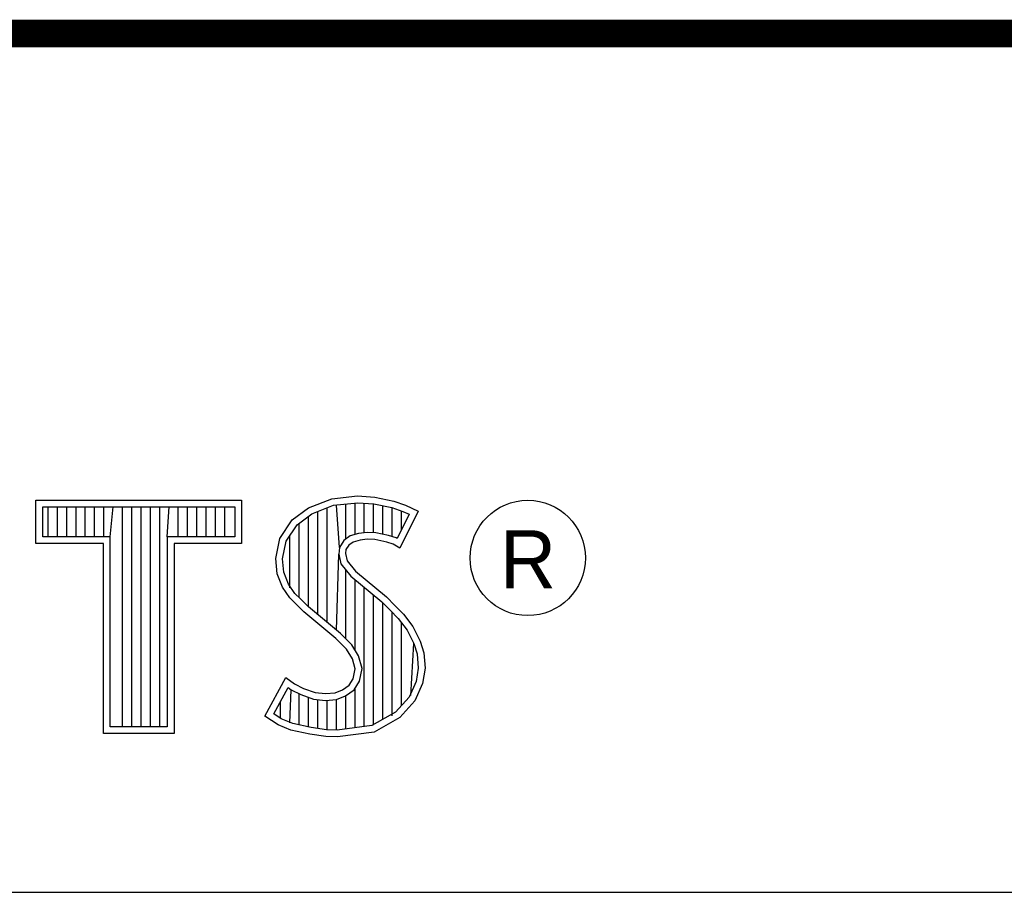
# Model space of a CAD drawing. Header units: inches. Extents: x 0 to 34, y 0 to 22.
# Tile 24 of 31: x 30.461 to 31.172, y 2.38 to 3.01. Entities that reach past the tile are written whole.
import ezdxf

# ---------------------------------------------------------------- set-up
doc = ezdxf.new("R2010")
doc.units = ezdxf.units.IN
doc.header["$LTSCALE"] = 1.87
doc.header["$MEASUREMENT"] = 0
doc.layers.get('0').update_dxf_attribs({"linetype": 'CONTINUOUS'})
doc.styles.add('TEXTSTYLE_2', font='txt')

msp = doc.modelspace()

# ---------------------------------------------------------------- linework, layer by layer
at = {"color": 2, "linetype": 'CONTINUOUS'}
for p, q in [((30.68633, 2.66417), (30.70487, 2.6662)), ((30.70487, 2.6662), (30.71733, 2.66533)), ((30.71733, 2.66533), (30.73094, 2.66243)), ((30.47276, 2.66314), (30.62109, 2.66314)), ((30.47276, 2.63172), (30.47276, 2.66314)), ((30.47765, 2.65826), (30.61621, 2.65826)), ((30.47765, 2.6366), (30.47765, 2.65826)), ((30.48153, 2.6366), (30.48153, 2.65826)), ((30.48824, 2.6366), (30.48824, 2.65826)), ((30.49495, 2.6366), (30.49495, 2.65826)), ((30.50166, 2.6366), (30.50166, 2.65826)), ((30.50837, 2.6366), (30.50837, 2.65826)), ((30.51509, 2.6366), (30.51509, 2.65826)), ((30.5218, 2.6366), (30.5218, 2.65826)), ((30.52629, 2.6366), (30.52851, 2.65826)), ((30.53522, 2.49958), (30.53522, 2.65826)), ((30.54193, 2.49958), (30.54193, 2.65826)), ((30.54864, 2.49958), (30.54864, 2.65826)), ((30.55536, 2.49958), (30.55536, 2.65826)), ((30.56207, 2.49958), (30.56207, 2.65826)), ((30.56756, 2.6366), (30.56878, 2.65826)), ((30.57549, 2.6366), (30.57549, 2.65826)), ((30.5822, 2.6366), (30.5822, 2.65826)), ((30.58891, 2.6366), (30.58891, 2.65826)), ((30.59563, 2.6366), (30.59563, 2.65826)), ((30.60234, 2.6366), (30.60234, 2.65826)), ((30.60905, 2.6366), (30.60905, 2.65826)), ((30.61621, 2.65826), (30.61621, 2.6366)), ((30.62109, 2.66314), (30.62109, 2.63172)), ((30.66954, 2.65751), (30.68633, 2.66417)), ((30.67191, 2.6532), (30.68752, 2.65939)), ((30.68288, 2.57482), (30.68288, 2.65755)), ((30.68752, 2.65939), (30.70497, 2.6613)), ((30.69173, 2.62905), (30.68959, 2.65962)), ((30.6963, 2.63502), (30.6963, 2.66035)), ((30.70301, 2.63838), (30.70301, 2.66108)), ((30.70497, 2.6613), (30.71664, 2.66048)), ((30.70972, 2.63961), (30.70972, 2.66097)), ((30.71643, 2.63958), (30.71643, 2.6605)), ((30.71664, 2.66048), (30.72963, 2.65772)), ((30.72315, 2.63845), (30.72315, 2.6591)), ((30.72963, 2.65772), (30.7375, 2.65501)), ((30.72986, 2.63682), (30.72986, 2.65764)), ((30.73094, 2.66243), (30.73934, 2.65954)), ((30.73934, 2.65954), (30.74861, 2.6552)), ((30.65766, 2.64883), (30.66954, 2.65751)), ((30.66123, 2.64539), (30.67191, 2.6532)), ((30.66945, 2.58604), (30.66945, 2.65141)), ((30.67616, 2.58044), (30.67616, 2.65489)), ((30.742, 2.6529), (30.73332, 2.63554)), ((30.74861, 2.6552), (30.73528, 2.62856)), ((30.73657, 2.64204), (30.73657, 2.65533)), ((30.7375, 2.65501), (30.742, 2.6529)), ((30.64868, 2.63551), (30.65766, 2.64883)), ((30.65328, 2.63359), (30.66123, 2.64539)), ((30.66274, 2.59275), (30.66274, 2.6465)), ((30.52629, 2.6366), (30.47765, 2.6366)), ((30.52629, 2.49958), (30.52629, 2.6366)), ((30.61621, 2.6366), (30.56756, 2.6366)), ((30.56756, 2.6366), (30.56756, 2.49958)), ((30.65603, 2.59994), (30.65603, 2.63768)), ((30.6995, 2.63735), (30.69488, 2.63399)), ((30.70564, 2.63916), (30.6995, 2.63735)), ((30.71168, 2.63983), (30.70564, 2.63916)), ((30.71794, 2.6395), (30.71168, 2.63983)), ((30.72722, 2.63764), (30.71794, 2.6395)), ((30.7327, 2.63593), (30.72722, 2.63764)), ((30.52141, 2.63172), (30.47276, 2.63172)), ((30.52141, 2.4947), (30.52141, 2.63172)), ((30.62109, 2.63172), (30.57245, 2.63172)), ((30.57245, 2.63172), (30.57245, 2.4947)), ((30.64578, 2.62103), (30.64868, 2.63551)), ((30.65072, 2.6208), (30.65328, 2.63359)), ((30.69488, 2.63399), (30.69173, 2.62905)), ((30.6985, 2.63059), (30.69647, 2.6274)), ((30.70169, 2.6329), (30.6985, 2.63059)), ((30.70661, 2.63435), (30.70169, 2.6329)), ((30.71182, 2.63493), (30.70661, 2.63435)), ((30.71733, 2.63464), (30.71182, 2.63493)), ((30.72601, 2.6329), (30.71733, 2.63464)), ((30.73065, 2.63146), (30.72601, 2.6329)), ((30.73528, 2.62856), (30.73065, 2.63146)), ((30.73332, 2.63554), (30.7327, 2.63593)), ((30.68959, 2.5692), (30.69125, 2.62421)), ((30.69173, 2.62905), (30.69125, 2.62421)), ((30.69125, 2.62421), (30.69282, 2.61712)), ((30.69647, 2.6274), (30.69618, 2.62451)), ((30.69618, 2.62451), (30.69734, 2.6193)), ((30.64694, 2.61003), (30.64578, 2.62103)), ((30.65173, 2.61118), (30.65072, 2.6208)), ((30.69282, 2.61712), (30.69993, 2.60832)), ((30.69734, 2.6193), (30.70342, 2.61177)), ((30.65071, 2.60019), (30.64694, 2.61003)), ((30.65506, 2.60248), (30.65173, 2.61118)), ((30.6963, 2.56297), (30.6963, 2.61282)), ((30.69993, 2.60832), (30.72243, 2.58963)), ((30.70342, 2.61177), (30.72573, 2.59324)), ((30.65968, 2.5958), (30.65506, 2.60248)), ((30.70301, 2.55482), (30.70301, 2.60577)), ((30.65592, 2.59266), (30.65071, 2.60019)), ((30.66372, 2.59177), (30.65968, 2.5958)), ((30.70972, 2.49967), (30.70972, 2.60019)), ((30.71643, 2.50056), (30.71643, 2.59461)), ((30.66606, 2.58253), (30.65592, 2.59266)), ((30.66936, 2.58613), (30.66372, 2.59177)), ((30.72243, 2.58963), (30.72832, 2.58375)), ((30.72315, 2.50487), (30.72315, 2.58892)), ((30.72573, 2.59324), (30.73181, 2.58716)), ((30.73181, 2.58716), (30.73789, 2.58079)), ((30.68923, 2.56313), (30.66606, 2.58253)), ((30.69253, 2.56674), (30.66936, 2.58613)), ((30.72832, 2.58375), (30.73419, 2.5776)), ((30.72986, 2.50738), (30.72986, 2.58214)), ((30.73789, 2.58079), (30.74484, 2.57182)), ((30.73419, 2.5776), (30.74069, 2.56921)), ((30.73657, 2.51479), (30.73657, 2.57453)), ((30.70061, 2.55866), (30.69253, 2.56674)), ((30.74069, 2.56921), (30.74551, 2.55957)), ((30.74484, 2.57182), (30.75006, 2.5614)), ((30.69676, 2.5556), (30.68923, 2.56313)), ((30.70562, 2.55065), (30.70061, 2.55866)), ((30.74328, 2.52221), (30.74551, 2.55957)), ((30.74551, 2.55957), (30.74784, 2.55208)), ((30.75006, 2.5614), (30.75266, 2.553)), ((30.70111, 2.54866), (30.69676, 2.5556)), ((30.74784, 2.55208), (30.74862, 2.5419)), ((30.75266, 2.553), (30.75353, 2.54171)), ((30.70313, 2.54142), (30.70111, 2.54866)), ((30.70815, 2.54161), (30.70562, 2.55065)), ((30.70169, 2.53418), (30.70313, 2.54142)), ((30.7063, 2.53235), (30.70815, 2.54161)), ((30.74862, 2.5419), (30.74707, 2.5321)), ((30.75353, 2.54171), (30.75179, 2.53071)), ((30.63796, 2.50726), (30.65303, 2.53505)), ((30.65303, 2.53505), (30.6594, 2.53042)), ((30.6594, 2.53042), (30.66577, 2.52723)), ((30.69879, 2.52955), (30.70169, 2.53418)), ((30.70241, 2.52613), (30.7063, 2.53235)), ((30.74707, 2.5321), (30.74214, 2.52095)), ((30.75179, 2.53071), (30.74629, 2.51826)), ((30.64438, 2.50885), (30.65466, 2.52782)), ((30.65466, 2.52782), (30.65685, 2.52623)), ((30.65603, 2.50228), (30.65685, 2.52623)), ((30.65685, 2.52623), (30.66388, 2.52272)), ((30.66274, 2.50085), (30.66274, 2.52311)), ((30.66388, 2.52272), (30.67308, 2.51955)), ((30.66577, 2.52723), (30.67417, 2.52434)), ((30.67417, 2.52434), (30.6817, 2.52347)), ((30.6817, 2.52347), (30.68865, 2.52405)), ((30.68865, 2.52405), (30.69386, 2.52608)), ((30.69386, 2.52608), (30.69879, 2.52955)), ((30.69619, 2.52174), (30.70241, 2.52613)), ((30.70301, 2.49879), (30.70301, 2.52655)), ((30.64932, 2.50543), (30.64932, 2.51796)), ((30.66945, 2.49931), (30.66945, 2.5208)), ((30.67308, 2.51955), (30.68162, 2.51857)), ((30.67616, 2.4983), (30.67616, 2.51919)), ((30.68162, 2.51857), (30.68976, 2.51924)), ((30.68288, 2.49729), (30.68288, 2.51842)), ((30.68959, 2.49702), (30.68959, 2.51918)), ((30.68976, 2.51924), (30.69619, 2.52174)), ((30.6963, 2.4979), (30.6963, 2.52178)), ((30.74214, 2.52095), (30.7322, 2.50996)), ((30.74629, 2.51826), (30.73528, 2.5061)), ((30.64982, 2.50522), (30.64438, 2.50885)), ((30.7322, 2.50996), (30.71518, 2.50039)), ((30.64752, 2.50089), (30.63796, 2.50726)), ((30.65823, 2.50181), (30.64982, 2.50522)), ((30.67127, 2.49903), (30.65823, 2.50181)), ((30.73528, 2.5061), (30.71675, 2.49568)), ((30.57245, 2.4947), (30.52141, 2.4947)), ((30.56756, 2.49958), (30.52629, 2.49958)), ((30.65679, 2.49712), (30.64752, 2.50089)), ((30.6704, 2.49423), (30.65679, 2.49712)), ((30.68199, 2.49249), (30.6704, 2.49423)), ((30.68244, 2.49736), (30.67127, 2.49903)), ((30.69015, 2.49709), (30.68244, 2.49736)), ((30.71518, 2.50039), (30.69015, 2.49709)), ((30.71675, 2.49568), (30.69039, 2.4922)), ((30.69039, 2.4922), (30.68199, 2.49249)), ((28.72307, 2.38), (33.50002, 2.38))]:
    msp.add_line(p, q, dxfattribs=at)
at = {"color": 7, "linetype": 'CONTINUOUS', "const_width": 0.02}
msp.add_lwpolyline([(25.58002, 3), (33.50002, 3)], dxfattribs=at)
at = {"color": 2, "linetype": 'CONTINUOUS'}
msp.add_circle((30.82769, 2.62139), 0.04161, dxfattribs=at)

# ---------------------------------------------------------------- texts
at = {"color": 2, "linetype": 'CONTINUOUS', "insert": (30.80762, 2.64135), "char_height": 0.04198, "width": 0.041979, "attachment_point": 1, "line_spacing_factor": 0.9, "style": 'TEXTSTYLE_2'}
msp.add_mtext('R', dxfattribs=at)

doc.saveas('drawing.dxf')
